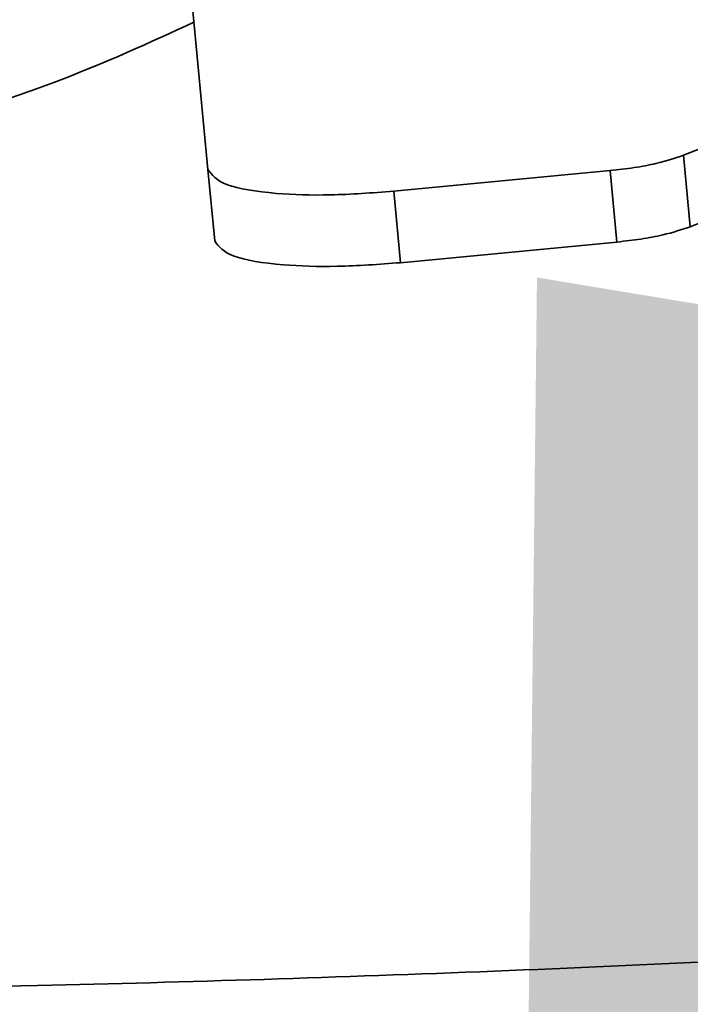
# Model space of a CAD drawing. Header units: millimetres. Extents: x 5 to 298, y 5 to 205.
# Tile 63 of 83: x 186.149 to 186.904, y 100.688 to 101.796. Entities that reach past the tile are written whole.
import ezdxf

# ---------------------------------------------------------------- set-up
doc = ezdxf.new("R2010")
doc.units = ezdxf.units.MM
doc.layers.add('图框', color=7, linetype='Continuous')
doc.styles.add('SLDTEXTSTYLE1', font='TXT', dxfattribs={"width": 0.7})
doc.dimstyles.new('SLDDIMSTYLE1', dxfattribs={"dimtxt": 3.5, "dimasz": 3.5, "dimexe": 0, "dimexo": 0.0625, "dimgap": 0.875, "dimtad": 2, "dimdec": 4, "dimlfac": 15, "dimzin": 12, "dimdsep": 46, "dimtxsty": 'SLDTEXTSTYLE1', "dimsah": 1, "dimcen": 0.09, "dimazin": 3, "dimtfac": 1, "dimtofl": 0, "dimtmove": 0, "dimatfit": 3, "dimfxl": 0, "dimfrac": 2, "dimtolj": 1, "dimtzin": 12, "dimarcsym": 0})

# ---------------------------------------------------------------- blocks, each defined once
blk = doc.blocks.new('_D_1')
at = {"layer": '图框'}
blk.add_arc((226.9804, 97.965), 15.1471, 48, 180, dxfattribs=at)
for points in [[(237.1158, 109.2215), (234.5788, 111.692), (233.9535, 110.8152)], [(211.8333, 97.965), (212.7649, 101.3814), (211.6949, 101.5035)]]:
    blk.add_solid(points, dxfattribs=at)
at = {"layer": '图框', "insert": (230.5052, 117.6814), "char_height": 3.5, "attachment_point": 1, "rotation": 338.8311, "style": 'SLDTEXTSTYLE1'}
blk.add_mtext('132°', dxfattribs=at)
blk = doc.blocks.new('_D_3')
at = {"layer": '图框'}
blk.add_arc((196.9804, 97.965), 10.2891, 30, 180, dxfattribs=at)
for points in [[(205.8911, 103.1096), (204.086, 106.1561), (203.2537, 105.4727)], [(186.6913, 97.965), (187.7937, 101.3302), (186.7313, 101.5059)]]:
    blk.add_solid(points, dxfattribs=at)
at = {"layer": '图框', "insert": (188.8697, 110.9255), "char_height": 3.5, "attachment_point": 1, "rotation": 17.5196, "style": 'SLDTEXTSTYLE1'}
blk.add_mtext('150°', dxfattribs=at)

msp = doc.modelspace()

# ---------------------------------------------------------------- linework, layer by layer
at = {"color": 7, "linetype": 'Continuous', "lineweight": 35}
for p, q in [((186.3294129, 101.9582259), (186.3610321, 101.6273107)), ((186.8960176, 101.6432952), (187.4207039, 101.8527405)), ((186.9036959, 101.5629371), (187.4283821, 101.7723824)), ((186.8960176, 101.6432952), (186.9036959, 101.5629371)), ((186.3610321, 101.6273107), (186.3687104, 101.5469526)), ((186.5700888, 101.6028838), (186.813641, 101.6261554)), ((186.813641, 101.6261554), (186.8213193, 101.5457973)), ((186.5700888, 101.6028838), (186.5777671, 101.5225257)), ((186.5777671, 101.5225257), (186.8213193, 101.5457973))]:
    msp.add_line(p, q, dxfattribs=at)
at = {"color": 8, "linetype": 'Continuous', "lineweight": 35}
msp.add_open_spline([(186.345211, 101.7928882), (186.2955059, 101.7700892), (186.2272078, 101.7387619), (186.1429687, 101.7091284), (186.1200361, 101.7010613)], degree=3, knots=[0, 0, 0, 0, 0.727767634, 1, 1, 1, 1], dxfattribs=at)
at = {"color": 7, "linetype": 'Continuous', "lineweight": 35}
for points, knots in [([(186.813641, 101.6261554), (186.8227239, 101.6271816), (186.840769, 101.6292202), (186.8710158, 101.6348747), (186.8865234, 101.6400976), (186.8960176, 101.6432952)], [0, 0, 0, 0, 0.282121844, 0.560492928, 1, 1, 1, 1]), ([(186.3610321, 101.6273107), (186.3656096, 101.6211321), (186.3746113, 101.6089818), (186.4306825, 101.5998931), (186.4983739, 101.5976087), (186.5459017, 101.6011047), (186.5700888, 101.6028838)], [0, 0, 0, 0, 0.283710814, 0.557917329, 0.775021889, 1, 1, 1, 1]), ([(186.8213193, 101.5457973), (186.8304022, 101.5468235), (186.8484473, 101.5488621), (186.878694, 101.5545166), (186.8942016, 101.5597395), (186.9036959, 101.5629371)], [0, 0, 0, 0, 0.282121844, 0.560492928, 1, 1, 1, 1]), ([(186.3687104, 101.5469526), (186.3732879, 101.5407739), (186.3822896, 101.5286236), (186.4383607, 101.519535), (186.5060521, 101.5172506), (186.55358, 101.5207466), (186.5777671, 101.5225257)], [0, 0, 0, 0, 0.283710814, 0.557917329, 0.775021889, 1, 1, 1, 1]), ([(188.7558173, 100.8703409), (188.5924401, 100.8547878), (188.2513298, 100.8223151), (187.7347611, 100.7826382), (187.2052333, 100.7492169), (186.6808697, 100.7241756), (186.1314853, 100.7069243), (185.5651321, 100.6991349), (185.1940101, 100.7057213), (185.0074222, 100.7090326)], [0, 0, 0, 0, 0.1230018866, 0.2568120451, 0.3906216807, 0.5283666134, 0.6661107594, 0.832131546, 1, 1, 1, 1])]:
    msp.add_open_spline(points, degree=3, knots=knots, dxfattribs=at)
at = {"layer": '图框'}
msp.add_arc((226.980406, 97.9649828), 53.3333333, 48, 312, dxfattribs=at)

# ---------------------------------------------------------------- dimensions: what is measured, and where the dimension line sits
for base, line1, line2, picture, middle in [((220.8195349, 111.8025258), ((267.305483, 142.750518), (226.980406, 97.9649828)), ((232.3480177, 97.9649828), (173.6470727, 97.9649828)), '_D_1', (232.4502955, 112.0899337)), ((194.3173806, 107.9035287), ((208.7303224, 104.7488001), (196.980406, 97.9649828)), ((173.6470727, 97.9649828), (232.3480177, 97.9649828)), '_D_3', (193.8830467, 107.7768514))]:
    dim = msp.add_angular_dim_2l(base=base, line1=line1, line2=line2, dimstyle='SLDDIMSTYLE1', dxfattribs=at)
    dim.commit()
    dim.dimension.update_dxf_attribs({"geometry": picture, "text_midpoint": middle, "dimtype": 162})

doc.saveas('drawing.dxf')
